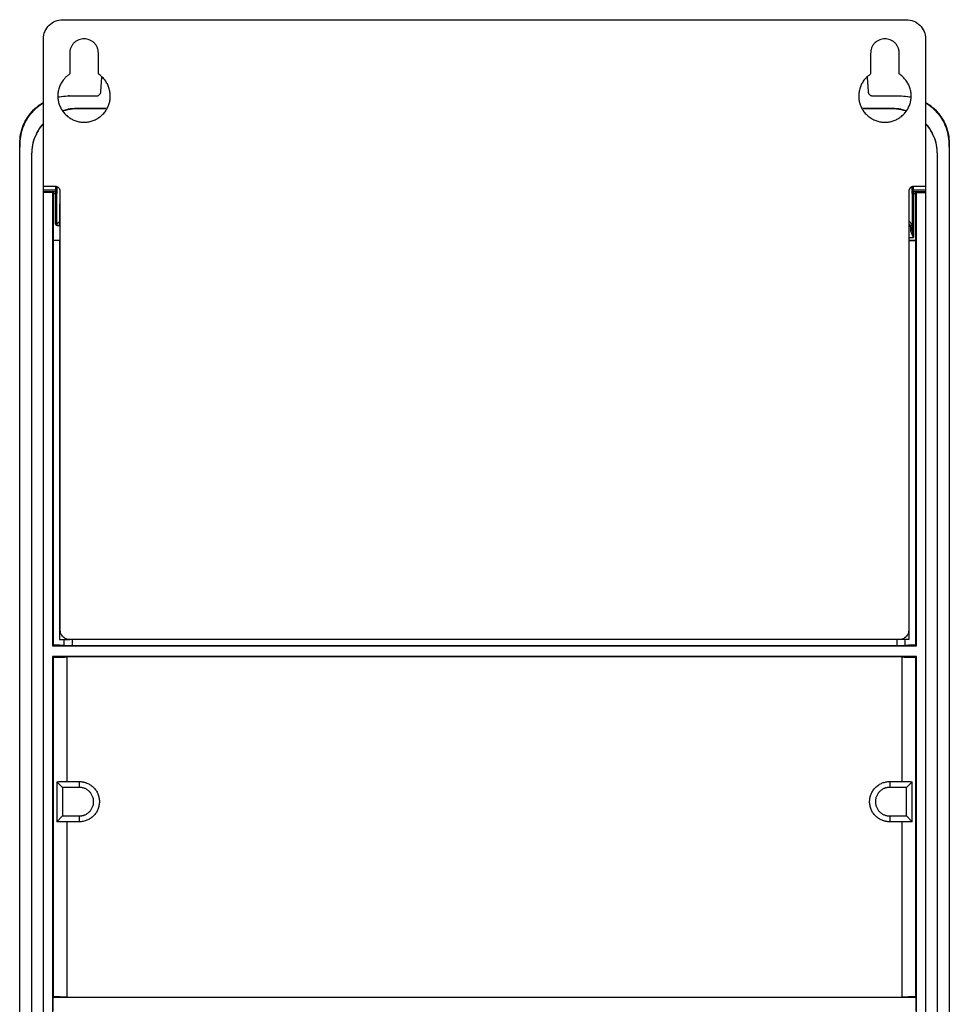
# Model space of a CAD drawing. Header units: millimetres. Extents: x 190.2 to 209.8, y 176 to 224.
# Tile 2 of 2: x 190.2 to 209.8, y 203.3 to 224. Entities that reach past the tile are written whole.
import ezdxf

# ---------------------------------------------------------------- set-up
doc = ezdxf.new("R2010")
doc.units = ezdxf.units.MM

msp = doc.modelspace()

# ---------------------------------------------------------------- linework, layer by layer
at = {"color": 7, "linetype": 'Continuous', "lineweight": 25}
for p, q in [((191.15, 223.999), (208.85, 223.999)), ((190.75, 220.499), (190.75, 223.599)), ((209.25, 223.599), (209.25, 220.499)), ((191.3, 223.299), (191.3, 222.86)), ((191.9, 222.86), (191.9, 223.299)), ((208.1, 223.299), (208.1, 222.86)), ((208.7, 222.86), (208.7, 223.299)), ((191.955, 222.494), (191.971, 222.795)), ((208.029, 222.795), (208.045, 222.494)), ((191.278, 222.414), (191.278, 222.399)), ((191.055, 222.38), (191.083, 222.382)), ((191.135, 222.387), (191.25, 222.399)), ((191.262, 222.399), (191.855, 222.399)), ((208.145, 222.399), (208.738, 222.399)), ((208.75, 222.399), (208.865, 222.387)), ((208.917, 222.382), (208.945, 222.38)), ((191.45, 222.129), (191.45, 222.137)), ((192.058, 222.137), (191.45, 222.137)), ((192.058, 222.129), (191.45, 222.129)), ((192.058, 222.129), (192.058, 222.137)), ((207.942, 222.129), (207.942, 222.137)), ((208.55, 222.137), (207.942, 222.137)), ((208.55, 222.129), (207.942, 222.129)), ((208.55, 222.129), (208.55, 222.137)), ((190.25, 221.194), (190.263, 221.451)), ((190.25, 221.211), (190.25, 221.399)), ((209.737, 221.451), (209.75, 221.194)), ((209.75, 221.399), (209.75, 221.211)), ((190.25, 177.801), (190.25, 221.194)), ((190.5, 221.179), (190.5, 221.187)), ((190.5, 221.179), (190.5, 179.059)), ((209.5, 221.179), (209.5, 221.187)), ((209.5, 179.059), (209.5, 221.179)), ((209.75, 221.194), (209.75, 177.801)), ((191, 220.499), (190.75, 220.499)), ((190.75, 220.428), (190.75, 220.499)), ((190.75, 220.428), (191.006, 220.428)), ((190.75, 220.398), (191.005, 220.398)), ((190.75, 220.376), (190.75, 220.398)), ((190.75, 178.949), (190.75, 220.376)), ((190.941, 220.376), (190.75, 220.376)), ((190.951, 220.386), (190.941, 220.376)), ((190.941, 220.376), (190.941, 210.865)), ((190.95, 220.356), (190.95, 219.374)), ((190.95, 220.356), (190.999, 220.356)), ((190.999, 220.386), (190.951, 220.386)), ((191.005, 220.398), (190.999, 220.386)), ((190.999, 220.356), (190.999, 220.377)), ((190.999, 219.707), (190.999, 220.356)), ((191.006, 220.428), (191.006, 220.483)), ((191.029, 220.356), (191.035, 220.368)), ((191.029, 219.708), (191.029, 220.356)), ((191.036, 220.428), (191.036, 220.483)), ((191.1, 211.199), (191.1, 220.399)), ((208.9, 220.399), (208.9, 211.199)), ((208.964, 220.483), (208.964, 220.428)), ((208.965, 220.368), (208.971, 220.356)), ((208.971, 220.356), (208.971, 219.603)), ((208.994, 220.483), (208.994, 220.428)), ((208.994, 220.428), (209.25, 220.428)), ((209.001, 220.386), (208.995, 220.398)), ((208.995, 220.398), (209.25, 220.398)), ((209.25, 220.499), (209, 220.499)), ((209.049, 220.386), (209.001, 220.386)), ((209.001, 220.386), (209.001, 220.377)), ((209.001, 220.356), (209.05, 220.356)), ((209.001, 220.356), (209.001, 219.431)), ((209.059, 220.376), (209.049, 220.386)), ((209.05, 219.374), (209.05, 220.356)), ((209.059, 210.865), (209.059, 220.376)), ((209.059, 220.376), (209.25, 220.376)), ((209.25, 220.499), (209.25, 220.428)), ((209.25, 220.398), (209.25, 220.376)), ((209.25, 220.376), (209.25, 178.949)), ((191.084, 220.138), (191.084, 219.677)), ((191.1, 220.138), (191.084, 220.138)), ((191.084, 219.677), (191.051, 219.677)), ((208.937, 219.681), (208.9, 219.681)), ((208.969, 219.596), (208.971, 219.627)), ((208.971, 219.603), (208.971, 219.625)), ((190.95, 219.374), (190.955, 219.369)), ((190.95, 219.374), (191.084, 219.374)), ((190.955, 219.369), (190.955, 210.879)), ((191.084, 219.374), (191.084, 210.999)), ((208.9, 219.431), (209.001, 219.431)), ((208.9, 219.374), (209.05, 219.374)), ((209.045, 219.369), (209.05, 219.374)), ((209.045, 210.879), (209.045, 219.369)), ((208.9, 211.199), (208.9, 210.999)), ((190.955, 210.879), (190.941, 210.865)), ((190.941, 210.865), (209.059, 210.865)), ((191.084, 210.999), (191.3, 210.999)), ((191.174, 210.999), (191.174, 210.876)), ((208.7, 210.999), (191.3, 210.999)), ((191.352, 210.999), (191.352, 210.874)), ((191.352, 210.874), (208.648, 210.874)), ((208.648, 210.999), (208.648, 210.874)), ((208.9, 210.999), (208.7, 210.999)), ((208.826, 210.876), (208.826, 210.999)), ((209.059, 210.865), (209.045, 210.879)), ((190.941, 210.642), (190.955, 210.629)), ((209.059, 210.642), (190.941, 210.642)), ((190.941, 210.642), (190.941, 178.949)), ((208.76, 210.634), (191.24, 210.634)), ((191.24, 210.634), (191.24, 208.02)), ((208.76, 208.02), (208.76, 210.634)), ((209.059, 210.642), (209.045, 210.629)), ((209.059, 178.949), (209.059, 210.642)), ((190.955, 210.629), (190.955, 203.504)), ((209.045, 203.504), (209.045, 210.629)), ((191.031, 208.018), (191.15, 207.899)), ((191.031, 208.018), (191.031, 207.179)), ((191.24, 208.02), (191.5, 208.02)), ((191.5, 208.02), (191.5, 207.899)), ((208.5, 208.02), (208.76, 208.02)), ((208.5, 208.02), (208.5, 207.899)), ((208.969, 208.018), (208.85, 207.899)), ((208.969, 207.179), (208.969, 208.018)), ((191.5, 207.899), (191.15, 207.899)), ((191.15, 207.899), (191.15, 207.299)), ((208.85, 207.899), (208.5, 207.899)), ((208.85, 207.299), (208.85, 207.899)), ((191.031, 207.179), (191.15, 207.299)), ((191.15, 207.299), (191.5, 207.299)), ((191.24, 207.177), (191.24, 203.499)), ((191.5, 207.177), (191.24, 207.177)), ((191.5, 207.299), (191.5, 207.177)), ((208.5, 207.299), (208.5, 207.177)), ((208.5, 207.299), (208.85, 207.299)), ((208.76, 207.177), (208.5, 207.177)), ((208.76, 203.499), (208.76, 207.177)), ((208.85, 207.299), (208.969, 207.179)), ((190.955, 203.504), (190.945, 203.494)), ((190.945, 203.494), (190.945, 203.204)), ((209.055, 203.494), (190.945, 203.494)), ((191.24, 203.499), (208.76, 203.499)), ((209.055, 203.494), (209.045, 203.504)), ((209.055, 203.204), (209.055, 203.494))]:
    msp.add_line(p, q, dxfattribs=at)
at = {"color": 8, "linetype": 'Continuous', "lineweight": 25}
for p, q in [((191.084, 219.762), (191.029, 219.708)), ((208.967, 219.711), (208.9, 219.779)), ((208.937, 219.681), (208.9, 219.719)), ((191.059, 219.678), (191.084, 219.702))]:
    msp.add_line(p, q, dxfattribs=at)
at = {"color": 7, "linetype": 'Continuous', "lineweight": 25}
for points, knots in [([(190.75, 223.599), (190.75, 223.651), (190.76, 223.703), (190.8, 223.8), (190.83, 223.845), (190.904, 223.919), (190.949, 223.948), (191.045, 223.988), (191.098, 223.999), (191.15, 223.999)], [0, 0, 0, 0, 0.25, 0.25, 0.5, 0.5, 0.75, 0.75, 1, 1, 1, 1]), ([(208.85, 223.999), (208.902, 223.999), (208.955, 223.988), (209.051, 223.948), (209.096, 223.919), (209.17, 223.845), (209.2, 223.8), (209.24, 223.703), (209.25, 223.651), (209.25, 223.599)], [0, 0, 0, 0, 0.25, 0.25, 0.5, 0.5, 0.75, 0.75, 1, 1, 1, 1]), ([(191.9, 223.299), (191.9, 223.304), (191.9, 223.315), (191.898, 223.331), (191.896, 223.347), (191.893, 223.363), (191.889, 223.379), (191.885, 223.394), (191.874, 223.423), (191.853, 223.465), (191.814, 223.512), (191.766, 223.551), (191.713, 223.579), (191.657, 223.595), (191.6, 223.6), (191.543, 223.595), (191.487, 223.579), (191.434, 223.551), (191.386, 223.512), (191.347, 223.465), (191.324, 223.42), (191.311, 223.383), (191.305, 223.355), (191.301, 223.327), (191.3, 223.308), (191.3, 223.299)], [0, 0, 0, 0, 0.01728, 0.034438, 0.051522, 0.068583, 0.085671, 0.102837, 0.120131, 0.185082, 0.250089, 0.315039, 0.380046, 0.440002, 0.500014, 0.55997, 0.619983, 0.684933, 0.74994, 0.81489, 0.879897, 0.910048, 0.939935, 0.969829, 1, 1, 1, 1]), ([(208.7, 223.299), (208.7, 223.304), (208.7, 223.315), (208.698, 223.331), (208.696, 223.347), (208.693, 223.363), (208.689, 223.379), (208.685, 223.394), (208.674, 223.423), (208.653, 223.465), (208.614, 223.512), (208.566, 223.551), (208.513, 223.579), (208.457, 223.595), (208.4, 223.6), (208.343, 223.595), (208.287, 223.579), (208.234, 223.551), (208.186, 223.512), (208.147, 223.465), (208.124, 223.42), (208.111, 223.383), (208.105, 223.355), (208.101, 223.327), (208.1, 223.308), (208.1, 223.299)], [0, 0, 0, 0, 0.01728, 0.034438, 0.051522, 0.068583, 0.085671, 0.102837, 0.120131, 0.185082, 0.250089, 0.315039, 0.380046, 0.440002, 0.500014, 0.55997, 0.619983, 0.684933, 0.74994, 0.81489, 0.879897, 0.910048, 0.939935, 0.969829, 1, 1, 1, 1]), ([(191.3, 222.86), (191.293, 222.855), (191.28, 222.846), (191.26, 222.831), (191.241, 222.816), (191.223, 222.799), (191.205, 222.782), (191.189, 222.764), (191.159, 222.729), (191.12, 222.672), (191.082, 222.59), (191.057, 222.502), (191.048, 222.413), (191.053, 222.326), (191.071, 222.242), (191.101, 222.161), (191.145, 222.085), (191.201, 222.016), (191.27, 221.956), (191.346, 221.908), (191.429, 221.874), (191.514, 221.853), (191.6, 221.847), (191.686, 221.853), (191.771, 221.874), (191.854, 221.908), (191.93, 221.956), (191.999, 222.016), (192.055, 222.085), (192.099, 222.161), (192.129, 222.242), (192.147, 222.326), (192.152, 222.413), (192.143, 222.502), (192.118, 222.59), (192.08, 222.672), (192.038, 222.734), (191.999, 222.778), (191.968, 222.808), (191.935, 222.836), (191.912, 222.852), (191.9, 222.86)], [0, 0, 0, 0, 0.008742, 0.017441, 0.026115, 0.034781, 0.043457, 0.052159, 0.060906, 0.092965, 0.125044, 0.157103, 0.189182, 0.219597, 0.250031, 0.280446, 0.31088, 0.34294, 0.375018, 0.407078, 0.439156, 0.469571, 0.500005, 0.53042, 0.560854, 0.592914, 0.624992, 0.657052, 0.68913, 0.719545, 0.749979, 0.780394, 0.810828, 0.842888, 0.874966, 0.907026, 0.939104, 0.954372, 0.969548, 0.984726, 1, 1, 1, 1]), ([(208.1, 222.86), (208.093, 222.855), (208.08, 222.846), (208.06, 222.831), (208.041, 222.816), (208.023, 222.799), (208.005, 222.782), (207.989, 222.764), (207.959, 222.729), (207.92, 222.672), (207.882, 222.59), (207.857, 222.502), (207.848, 222.413), (207.853, 222.326), (207.871, 222.242), (207.901, 222.161), (207.945, 222.085), (208.001, 222.016), (208.07, 221.956), (208.146, 221.908), (208.229, 221.874), (208.314, 221.853), (208.4, 221.847), (208.486, 221.853), (208.571, 221.874), (208.654, 221.908), (208.73, 221.956), (208.799, 222.016), (208.855, 222.085), (208.899, 222.161), (208.929, 222.242), (208.947, 222.326), (208.952, 222.413), (208.943, 222.502), (208.918, 222.59), (208.88, 222.672), (208.838, 222.734), (208.799, 222.778), (208.768, 222.808), (208.735, 222.836), (208.712, 222.852), (208.7, 222.86)], [0, 0, 0, 0, 0.008742, 0.017441, 0.026115, 0.034781, 0.043457, 0.052159, 0.060906, 0.092965, 0.125044, 0.157103, 0.189182, 0.219597, 0.250031, 0.280446, 0.31088, 0.34294, 0.375018, 0.407078, 0.439156, 0.469571, 0.500005, 0.53042, 0.560854, 0.592914, 0.624992, 0.657052, 0.68913, 0.719545, 0.749979, 0.780394, 0.810828, 0.842888, 0.874966, 0.907026, 0.939104, 0.954372, 0.969548, 0.984726, 1, 1, 1, 1]), ([(191.855, 222.399), (191.858, 222.399), (191.864, 222.399), (191.873, 222.4), (191.882, 222.402), (191.894, 222.406), (191.909, 222.414), (191.924, 222.426), (191.937, 222.441), (191.947, 222.458), (191.953, 222.475), (191.954, 222.487), (191.955, 222.494)], [0, 0, 0, 0, 0.0604064, 0.1203491, 0.180336, 0.2408734, 0.3703259, 0.5001229, 0.6295752, 0.7593722, 0.8795985, 1, 1, 1, 1]), ([(208.045, 222.494), (208.045, 222.49), (208.046, 222.484), (208.048, 222.475), (208.05, 222.467), (208.055, 222.455), (208.063, 222.441), (208.076, 222.426), (208.091, 222.414), (208.109, 222.405), (208.127, 222.4), (208.139, 222.399), (208.145, 222.399)], [0, 0, 0, 0, 0.060406, 0.120349, 0.180336, 0.240873, 0.370326, 0.500123, 0.629575, 0.759372, 0.879598, 1, 1, 1, 1]), ([(190.25, 221.399), (190.254, 221.464), (190.261, 221.595), (190.321, 221.784), (190.413, 221.958), (190.539, 222.109), (190.654, 222.211), (190.731, 222.25), (190.75, 222.26)], [0, 0, 0, 0, 0.18792, 0.375839, 0.563759, 0.751678, 0.939598, 1, 1, 1, 1]), ([(190.263, 221.451), (190.27, 221.514), (190.284, 221.64), (190.349, 221.82), (190.444, 221.985), (190.571, 222.127), (190.675, 222.218), (190.741, 222.25), (190.75, 222.255)], [0, 0, 0, 0, 0.193787, 0.387575, 0.581362, 0.77515, 0.968937, 1, 1, 1, 1]), ([(191.056, 222.376), (191.062, 222.377), (191.128, 222.397), (191.198, 222.398), (191.262, 222.399)], [0, 0, 0, 0, 0.089591, 1, 1, 1, 1]), ([(208.738, 222.399), (208.802, 222.398), (208.872, 222.397), (208.938, 222.377), (208.944, 222.376)], [0, 0, 0, 0, 0.910409, 1, 1, 1, 1]), ([(209.25, 222.26), (209.269, 222.25), (209.346, 222.211), (209.461, 222.109), (209.587, 221.958), (209.679, 221.784), (209.739, 221.595), (209.746, 221.464), (209.75, 221.399)], [0, 0, 0, 0, 0.060402, 0.248322, 0.436241, 0.624161, 0.81208, 1, 1, 1, 1]), ([(209.25, 222.255), (209.259, 222.25), (209.325, 222.218), (209.429, 222.127), (209.556, 221.985), (209.651, 221.82), (209.716, 221.64), (209.73, 221.514), (209.737, 221.451)], [0, 0, 0, 0, 0.031063, 0.22485, 0.418638, 0.612425, 0.806213, 1, 1, 1, 1]), ([(191.45, 222.137), (191.387, 222.135), (191.284, 222.131), (191.187, 222.097), (191.149, 222.084)], [0, 0, 0, 0, 0.6101678, 1, 1, 1, 1]), ([(191.45, 222.129), (191.387, 222.126), (191.286, 222.122), (191.192, 222.089), (191.156, 222.077)], [0, 0, 0, 0, 0.624031, 1, 1, 1, 1]), ([(208.851, 222.084), (208.813, 222.097), (208.716, 222.131), (208.613, 222.135), (208.55, 222.137)], [0, 0, 0, 0, 0.390242, 1, 1, 1, 1]), ([(208.844, 222.077), (208.808, 222.089), (208.714, 222.122), (208.613, 222.126), (208.55, 222.129)], [0, 0, 0, 0, 0.376387, 1, 1, 1, 1]), ([(190.75, 221.825), (190.719, 221.789), (190.647, 221.707), (190.569, 221.553), (190.511, 221.375), (190.504, 221.25), (190.5, 221.187)], [0, 0, 0, 0, 0.201658, 0.4668496, 0.7327685, 1, 1, 1, 1]), ([(190.75, 221.816), (190.719, 221.781), (190.647, 221.698), (190.569, 221.544), (190.511, 221.366), (190.504, 221.241), (190.5, 221.179)], [0, 0, 0, 0, 0.201658, 0.4668496, 0.7327685, 1, 1, 1, 1]), ([(209.5, 221.187), (209.496, 221.25), (209.489, 221.375), (209.431, 221.553), (209.353, 221.707), (209.281, 221.789), (209.25, 221.825)], [0, 0, 0, 0, 0.267405, 0.533679, 0.799226, 1, 1, 1, 1]), ([(209.5, 221.179), (209.496, 221.241), (209.489, 221.366), (209.431, 221.545), (209.353, 221.699), (209.281, 221.781), (209.25, 221.816)], [0, 0, 0, 0, 0.2674045, 0.5336791, 0.7992263, 1, 1, 1, 1]), ([(190.75, 220.398), (190.75, 220.398), (190.75, 220.398), (190.75, 220.4), (190.75, 220.403), (190.75, 220.407), (190.75, 220.411), (190.75, 220.417), (190.75, 220.422), (190.75, 220.426), (190.75, 220.428)], [0, 0, 0, 0, 0.1268819, 0.2493489, 0.3722204, 0.5002702, 0.6284689, 0.7596543, 0.8791046, 1, 1, 1, 1]), ([(190.951, 220.386), (190.951, 220.386), (190.951, 220.385), (190.951, 220.384), (190.95, 220.381), (190.95, 220.378), (190.95, 220.375), (190.95, 220.371), (190.95, 220.367), (190.95, 220.363), (190.95, 220.359), (190.95, 220.357), (190.95, 220.356)], [0, 0, 0, 0, 0.123155, 0.241168, 0.354035, 0.461757, 0.564332, 0.66176, 0.754041, 0.841175, 0.923161, 1, 1, 1, 1]), ([(190.999, 220.386), (191.007, 220.386), (191.015, 220.383), (191.026, 220.371), (191.029, 220.364), (191.029, 220.356)], [0, 0, 0, 0, 0.5, 0.5, 1, 1, 1, 1]), ([(190.999, 220.356), (191.001, 220.356), (191.004, 220.356), (191.01, 220.356), (191.015, 220.356), (191.02, 220.356), (191.024, 220.356), (191.027, 220.356), (191.028, 220.356), (191.029, 220.356), (191.029, 220.356)], [0, 0, 0, 0, 0.1171636, 0.2357961, 0.3620451, 0.5000129, 0.620731, 0.7597762, 0.8610069, 1, 1, 1, 1]), ([(191.1, 220.399), (191.1, 220.402), (191.1, 220.408), (191.098, 220.418), (191.096, 220.427), (191.092, 220.439), (191.084, 220.454), (191.071, 220.47), (191.055, 220.483), (191.038, 220.492), (191.019, 220.498), (191.006, 220.498), (191, 220.499)], [0, 0, 0, 0, 0.060259, 0.120021, 0.179824, 0.240208, 0.369998, 0.50013, 0.629921, 0.760053, 0.879943, 1, 1, 1, 1]), ([(191.006, 220.428), (191.006, 220.42), (191.006, 220.412), (191.005, 220.401), (191.005, 220.398), (191.005, 220.398)], [0, 0, 0, 0, 0.5, 0.5, 1, 1, 1, 1]), ([(191.035, 220.368), (191.035, 220.376), (191.032, 220.383), (191.02, 220.395), (191.013, 220.398), (191.005, 220.398)], [0, 0, 0, 0, 0.5, 0.5, 1, 1, 1, 1]), ([(191.006, 220.483), (191.013, 220.483), (191.021, 220.483), (191.033, 220.483), (191.036, 220.483), (191.036, 220.483)], [0, 0, 0, 0, 0.5, 0.5, 1, 1, 1, 1]), ([(191.006, 220.428), (191.014, 220.428), (191.021, 220.428), (191.032, 220.428), (191.036, 220.428), (191.036, 220.428)], [0, 0, 0, 0, 0.5, 0.5, 1, 1, 1, 1]), ([(191.035, 220.368), (191.035, 220.368), (191.035, 220.368), (191.035, 220.37), (191.035, 220.371), (191.035, 220.373), (191.035, 220.376), (191.035, 220.381), (191.036, 220.389), (191.036, 220.399), (191.036, 220.408), (191.036, 220.418), (191.036, 220.425), (191.036, 220.428)], [0, 0, 0, 0, 0.0840691, 0.1550789, 0.2130124, 0.2578568, 0.2896076, 0.4198001, 0.5493894, 0.6596723, 0.7911632, 0.8953057, 1, 1, 1, 1]), ([(209, 220.499), (208.974, 220.499), (208.948, 220.488), (208.911, 220.451), (208.9, 220.425), (208.9, 220.399)], [0, 0, 0, 0, 0.5, 0.5, 1, 1, 1, 1]), ([(208.994, 220.483), (208.986, 220.483), (208.979, 220.483), (208.968, 220.483), (208.964, 220.483), (208.964, 220.483)], [0, 0, 0, 0, 0.5, 0.5, 1, 1, 1, 1]), ([(208.964, 220.428), (208.964, 220.426), (208.964, 220.423), (208.964, 220.417), (208.964, 220.405), (208.964, 220.392), (208.965, 220.381), (208.965, 220.375), (208.965, 220.369), (208.965, 220.368), (208.965, 220.368)], [0, 0, 0, 0, 0.0430215, 0.1015304, 0.2129739, 0.4549052, 0.58414, 0.7139434, 0.8072257, 1, 1, 1, 1]), ([(208.964, 220.428), (208.964, 220.428), (208.968, 220.428), (208.979, 220.428), (208.986, 220.428), (208.994, 220.428)], [0, 0, 0, 0, 0.5, 0.5, 1, 1, 1, 1]), ([(208.995, 220.398), (208.987, 220.398), (208.98, 220.395), (208.968, 220.383), (208.965, 220.376), (208.965, 220.368)], [0, 0, 0, 0, 0.5, 0.5, 1, 1, 1, 1]), ([(208.971, 220.356), (208.971, 220.364), (208.974, 220.371), (208.985, 220.383), (208.993, 220.386), (209.001, 220.386)], [0, 0, 0, 0, 0.5, 0.5, 1, 1, 1, 1]), ([(208.971, 220.356), (208.971, 220.356), (208.971, 220.356), (208.972, 220.356), (208.974, 220.356), (208.976, 220.356), (208.981, 220.356), (208.99, 220.356), (208.997, 220.356), (209.001, 220.356)], [0, 0, 0, 0, 0.097143, 0.177456, 0.240952, 0.38025, 0.50128, 0.764659, 1, 1, 1, 1]), ([(208.995, 220.398), (208.995, 220.398), (208.995, 220.401), (208.994, 220.412), (208.994, 220.42), (208.994, 220.428)], [0, 0, 0, 0, 0.5, 0.5, 1, 1, 1, 1]), ([(209.05, 220.356), (209.05, 220.358), (209.05, 220.361), (209.05, 220.367), (209.05, 220.372), (209.05, 220.377), (209.049, 220.382), (209.049, 220.385), (209.049, 220.386), (209.049, 220.386)], [0, 0, 0, 0, 0.111398, 0.23329, 0.365673, 0.508542, 0.661892, 0.825714, 1, 1, 1, 1]), ([(209.25, 220.428), (209.25, 220.426), (209.25, 220.422), (209.25, 220.416), (209.25, 220.411), (209.25, 220.407), (209.25, 220.403), (209.25, 220.4), (209.25, 220.398), (209.25, 220.398), (209.25, 220.398)], [0, 0, 0, 0, 0.126882, 0.249349, 0.37222, 0.50027, 0.628469, 0.759654, 0.879105, 1, 1, 1, 1]), ([(190.999, 219.707), (191.001, 219.707), (191.004, 219.707), (191.01, 219.707), (191.015, 219.707), (191.02, 219.707), (191.025, 219.707), (191.028, 219.707), (191.029, 219.708), (191.029, 219.708)], [0, 0, 0, 0, 0.110466, 0.2317377, 0.3638117, 0.5066826, 0.6603434, 0.8247857, 1, 1, 1, 1]), ([(191.051, 219.677), (191.049, 219.677), (191.046, 219.677), (191.041, 219.678), (191.036, 219.68), (191.03, 219.682), (191.021, 219.687), (191.011, 219.695), (191.003, 219.702), (190.999, 219.707)], [0, 0, 0, 0, 0.070742, 0.147205, 0.230208, 0.348057, 0.467725, 0.698946, 1, 1, 1, 1]), ([(191.029, 219.708), (191.029, 219.7), (191.032, 219.692), (191.043, 219.681), (191.051, 219.678), (191.059, 219.678)], [0, 0, 0, 0, 0.5, 0.5, 1, 1, 1, 1]), ([(208.967, 219.711), (208.967, 219.704), (208.964, 219.696), (208.953, 219.684), (208.944, 219.681), (208.937, 219.681)], [0, 0, 0, 0, 0.5, 0.5, 1, 1, 1, 1]), ([(208.941, 219.585), (208.941, 219.589), (208.941, 219.598), (208.941, 219.611), (208.94, 219.623), (208.94, 219.636), (208.94, 219.648), (208.939, 219.658), (208.939, 219.668), (208.938, 219.675), (208.938, 219.68), (208.938, 219.681), (208.937, 219.681)], [0, 0, 0, 0, 0.072908, 0.151838, 0.236789, 0.327761, 0.424754, 0.527767, 0.636798, 0.751848, 0.872916, 1, 1, 1, 1]), ([(208.971, 219.603), (208.971, 219.599), (208.968, 219.594), (208.956, 219.587), (208.948, 219.585), (208.941, 219.585)], [0, 0, 0, 0, 0.5, 0.5, 1, 1, 1, 1]), ([(209.001, 219.431), (208.998, 219.437), (208.994, 219.446), (208.987, 219.459), (208.981, 219.47), (208.974, 219.485), (208.966, 219.501), (208.957, 219.521), (208.95, 219.54), (208.945, 219.556), (208.942, 219.571), (208.941, 219.581), (208.941, 219.585)], [0, 0, 0, 0, 0.097435, 0.181675, 0.252722, 0.310581, 0.451682, 0.575627, 0.696804, 0.807433, 0.908198, 1, 1, 1, 1]), ([(208.971, 219.603), (208.971, 219.599), (208.971, 219.591), (208.972, 219.579), (208.974, 219.564), (208.976, 219.549), (208.981, 219.524), (208.989, 219.485), (208.996, 219.451), (209.001, 219.431)], [0, 0, 0, 0, 0.068718, 0.144782, 0.228243, 0.319137, 0.417494, 0.654269, 1, 1, 1, 1]), ([(191.084, 219.37), (191.077, 219.37), (191.063, 219.37), (191.042, 219.369), (191.021, 219.369), (190.999, 219.369), (190.977, 219.369), (190.963, 219.369), (190.955, 219.369)], [0, 0, 0, 0, 0.167234, 0.333793, 0.500011, 0.666227, 0.832778, 1, 1, 1, 1]), ([(208.9, 219.37), (208.907, 219.37), (208.92, 219.37), (208.94, 219.37), (208.961, 219.369), (208.982, 219.369), (209.002, 219.369), (209.024, 219.369), (209.038, 219.369), (209.045, 219.369)], [0, 0, 0, 0, 0.144853, 0.289041, 0.432562, 0.575419, 0.717611, 0.859137, 1, 1, 1, 1]), ([(191.3, 210.999), (191.274, 210.999), (191.248, 211.004), (191.199, 211.024), (191.177, 211.039), (191.14, 211.076), (191.125, 211.098), (191.105, 211.146), (191.1, 211.173), (191.1, 211.199)], [0, 0, 0, 0, 0.25, 0.25, 0.5, 0.5, 0.75, 0.75, 1, 1, 1, 1]), ([(208.9, 211.199), (208.9, 211.173), (208.895, 211.146), (208.875, 211.098), (208.86, 211.076), (208.823, 211.039), (208.801, 211.024), (208.752, 211.004), (208.726, 210.999), (208.7, 210.999)], [0, 0, 0, 0, 0.25, 0.25, 0.5, 0.5, 0.75, 0.75, 1, 1, 1, 1]), ([(191.174, 210.876), (191.168, 210.876), (191.156, 210.876), (191.137, 210.877), (191.118, 210.877), (191.098, 210.877), (191.079, 210.878), (191.058, 210.878), (191.038, 210.878), (191.017, 210.879), (190.997, 210.879), (190.976, 210.879), (190.962, 210.879), (190.955, 210.879)], [0, 0, 0, 0, 0.093686, 0.186816, 0.279391, 0.371409, 0.462873, 0.553781, 0.644134, 0.733933, 0.823176, 0.911865, 1, 1, 1, 1]), ([(191.184, 210.876), (191.189, 210.875), (191.198, 210.875), (191.212, 210.875), (191.227, 210.875), (191.242, 210.874), (191.258, 210.874), (191.273, 210.874), (191.289, 210.874), (191.305, 210.874), (191.321, 210.874), (191.336, 210.874), (191.347, 210.874), (191.352, 210.874)], [0, 0, 0, 0, 0.093453, 0.186396, 0.27883, 0.370754, 0.462171, 0.553078, 0.643478, 0.733369, 0.822753, 0.91163, 1, 1, 1, 1]), ([(208.648, 210.874), (208.654, 210.874), (208.665, 210.874), (208.683, 210.874), (208.7, 210.874), (208.717, 210.874), (208.735, 210.874), (208.752, 210.874), (208.768, 210.875), (208.785, 210.875), (208.801, 210.875), (208.811, 210.875), (208.816, 210.876)], [0, 0, 0, 0, 0.0972348, 0.195083, 0.2935451, 0.3926215, 0.4923124, 0.5926184, 0.6935398, 0.795077, 0.8972302, 1, 1, 1, 1]), ([(209.045, 210.879), (209.037, 210.879), (209.022, 210.879), (208.999, 210.879), (208.976, 210.878), (208.954, 210.878), (208.932, 210.878), (208.91, 210.878), (208.888, 210.877), (208.867, 210.877), (208.846, 210.876), (208.832, 210.876), (208.826, 210.876)], [0, 0, 0, 0, 0.096979, 0.194628, 0.292949, 0.391941, 0.491604, 0.591939, 0.692946, 0.794625, 0.896976, 1, 1, 1, 1]), ([(190.955, 210.629), (190.963, 210.629), (190.977, 210.629), (190.999, 210.629), (191.021, 210.629), (191.042, 210.629), (191.064, 210.63), (191.085, 210.63), (191.106, 210.63), (191.127, 210.631), (191.147, 210.631), (191.167, 210.632), (191.186, 210.632), (191.205, 210.633), (191.223, 210.633), (191.235, 210.634), (191.24, 210.634)], [0, 0, 0, 0, 0.067578, 0.135748, 0.20451, 0.273863, 0.34381, 0.414348, 0.485479, 0.557203, 0.62952, 0.702429, 0.775932, 0.850028, 0.924717, 1, 1, 1, 1]), ([(208.76, 210.634), (208.765, 210.634), (208.776, 210.633), (208.793, 210.633), (208.81, 210.632), (208.828, 210.632), (208.846, 210.631), (208.865, 210.631), (208.884, 210.63), (208.904, 210.63), (208.923, 210.63), (208.943, 210.629), (208.963, 210.629), (208.984, 210.629), (209.004, 210.629), (209.024, 210.629), (209.038, 210.629), (209.045, 210.629)], [0, 0, 0, 0, 0.070282, 0.140048, 0.209297, 0.278028, 0.346243, 0.413942, 0.481124, 0.547789, 0.613939, 0.679572, 0.744689, 0.80929, 0.873376, 0.936946, 1, 1, 1, 1]), ([(191.031, 208.018), (191.037, 208.018), (191.05, 208.018), (191.07, 208.018), (191.089, 208.019), (191.108, 208.019), (191.126, 208.019), (191.15, 208.019), (191.179, 208.019), (191.211, 208.02), (191.231, 208.02), (191.24, 208.02)], [0, 0, 0, 0, 0.083553, 0.166826, 0.249966, 0.333118, 0.41643, 0.500045, 0.666841, 0.833102, 1, 1, 1, 1]), ([(191.5, 208.02), (191.507, 208.02), (191.521, 208.02), (191.541, 208.019), (191.562, 208.016), (191.582, 208.013), (191.602, 208.008), (191.621, 208.003), (191.641, 207.996), (191.667, 207.986), (191.699, 207.971), (191.735, 207.95), (191.769, 207.924), (191.81, 207.887), (191.853, 207.834), (191.892, 207.762), (191.916, 207.683), (191.924, 207.599), (191.916, 207.515), (191.892, 207.435), (191.853, 207.363), (191.81, 207.31), (191.769, 207.273), (191.735, 207.248), (191.699, 207.226), (191.661, 207.208), (191.622, 207.194), (191.582, 207.184), (191.541, 207.178), (191.514, 207.177), (191.5, 207.177)], [0, 0, 0, 0, 0.015651, 0.031191, 0.046658, 0.062089, 0.077521, 0.092991, 0.108538, 0.124197, 0.156142, 0.188126, 0.219858, 0.251629, 0.312722, 0.373855, 0.436312, 0.500018, 0.563724, 0.626181, 0.687274, 0.748407, 0.78014, 0.81191, 0.843855, 0.875839, 0.907021, 0.93791, 0.968803, 1, 1, 1, 1]), ([(208.078, 207.599), (208.078, 207.605), (208.079, 207.619), (208.08, 207.639), (208.082, 207.658), (208.086, 207.678), (208.09, 207.697), (208.095, 207.716), (208.101, 207.735), (208.11, 207.761), (208.125, 207.793), (208.147, 207.83), (208.172, 207.865), (208.201, 207.897), (208.234, 207.927), (208.269, 207.952), (208.306, 207.974), (208.344, 207.991), (208.382, 208.004), (208.421, 208.014), (208.46, 208.019), (208.487, 208.02), (208.5, 208.02)], [0, 0, 0, 0, 0.030233, 0.060266, 0.090168, 0.120004, 0.149842, 0.179751, 0.209797, 0.240047, 0.304319, 0.368671, 0.434311, 0.500032, 0.565672, 0.631394, 0.695666, 0.760018, 0.820269, 0.879989, 0.93972, 1, 1, 1, 1]), ([(208.76, 208.02), (208.764, 208.02), (208.774, 208.02), (208.789, 208.02), (208.805, 208.02), (208.822, 208.019), (208.839, 208.019), (208.862, 208.019), (208.892, 208.019), (208.93, 208.018), (208.956, 208.018), (208.969, 208.018)], [0, 0, 0, 0, 0.083558, 0.166835, 0.249978, 0.333133, 0.416446, 0.500062, 0.666856, 0.833112, 1, 1, 1, 1]), ([(191.5, 207.299), (191.505, 207.299), (191.516, 207.299), (191.532, 207.3), (191.548, 207.302), (191.564, 207.306), (191.58, 207.309), (191.595, 207.314), (191.625, 207.325), (191.666, 207.346), (191.714, 207.385), (191.753, 207.433), (191.78, 207.486), (191.797, 207.542), (191.802, 207.599), (191.797, 207.655), (191.78, 207.711), (191.753, 207.765), (191.714, 207.812), (191.666, 207.851), (191.621, 207.875), (191.584, 207.887), (191.556, 207.894), (191.528, 207.898), (191.509, 207.899), (191.5, 207.899)], [0, 0, 0, 0, 0.01728, 0.034438, 0.051522, 0.068583, 0.085671, 0.102837, 0.120131, 0.185082, 0.250089, 0.315039, 0.380046, 0.440002, 0.500014, 0.55997, 0.619983, 0.684933, 0.74994, 0.81489, 0.879897, 0.910048, 0.939935, 0.969829, 1, 1, 1, 1]), ([(208.5, 207.899), (208.495, 207.899), (208.484, 207.899), (208.468, 207.897), (208.452, 207.895), (208.436, 207.892), (208.42, 207.888), (208.405, 207.883), (208.375, 207.873), (208.334, 207.851), (208.286, 207.812), (208.247, 207.765), (208.224, 207.72), (208.211, 207.683), (208.205, 207.655), (208.201, 207.627), (208.2, 207.608), (208.2, 207.599)], [0, 0, 0, 0, 0.034551, 0.068855, 0.103013, 0.137124, 0.171291, 0.205614, 0.240191, 0.370053, 0.500029, 0.62989, 0.759866, 0.820149, 0.879905, 0.939676, 1, 1, 1, 1]), ([(208.5, 207.177), (208.493, 207.177), (208.479, 207.177), (208.458, 207.179), (208.438, 207.181), (208.418, 207.185), (208.398, 207.189), (208.378, 207.195), (208.358, 207.202), (208.319, 207.216), (208.264, 207.246), (208.2, 207.299), (208.147, 207.363), (208.114, 207.424), (208.096, 207.477), (208.086, 207.517), (208.079, 207.558), (208.079, 207.585), (208.078, 207.599)], [0, 0, 0, 0, 0.031534, 0.062843, 0.094002, 0.125086, 0.156173, 0.18734, 0.218661, 0.250213, 0.375091, 0.500049, 0.624927, 0.749885, 0.812982, 0.876158, 0.938059, 1, 1, 1, 1]), ([(208.2, 207.599), (208.2, 207.593), (208.2, 207.583), (208.202, 207.566), (208.204, 207.55), (208.207, 207.535), (208.211, 207.519), (208.215, 207.504), (208.226, 207.474), (208.247, 207.433), (208.286, 207.385), (208.334, 207.346), (208.379, 207.323), (208.416, 207.31), (208.444, 207.304), (208.472, 207.3), (208.491, 207.299), (208.5, 207.299)], [0, 0, 0, 0, 0.034551, 0.068855, 0.103013, 0.137124, 0.171291, 0.205614, 0.240191, 0.370053, 0.500029, 0.62989, 0.759866, 0.820149, 0.879905, 0.939676, 1, 1, 1, 1]), ([(191.24, 207.177), (191.236, 207.177), (191.226, 207.177), (191.211, 207.178), (191.195, 207.178), (191.178, 207.178), (191.161, 207.178), (191.138, 207.179), (191.108, 207.179), (191.07, 207.179), (191.044, 207.179), (191.031, 207.179)], [0, 0, 0, 0, 0.083558, 0.166835, 0.249978, 0.333133, 0.416446, 0.500062, 0.666856, 0.833112, 1, 1, 1, 1]), ([(208.969, 207.179), (208.963, 207.179), (208.95, 207.179), (208.93, 207.179), (208.911, 207.179), (208.892, 207.179), (208.874, 207.179), (208.85, 207.178), (208.821, 207.178), (208.789, 207.178), (208.769, 207.177), (208.76, 207.177)], [0, 0, 0, 0, 0.083553, 0.166826, 0.249966, 0.333118, 0.41643, 0.500045, 0.666841, 0.833102, 1, 1, 1, 1]), ([(191.24, 203.499), (191.235, 203.499), (191.224, 203.499), (191.207, 203.5), (191.19, 203.5), (191.172, 203.501), (191.154, 203.501), (191.135, 203.502), (191.116, 203.502), (191.096, 203.502), (191.077, 203.503), (191.057, 203.503), (191.037, 203.503), (191.016, 203.504), (190.996, 203.504), (190.976, 203.504), (190.962, 203.504), (190.955, 203.504)], [0, 0, 0, 0, 0.070282, 0.140048, 0.209297, 0.278028, 0.346243, 0.413942, 0.481124, 0.547789, 0.613939, 0.679572, 0.744689, 0.80929, 0.873376, 0.936946, 1, 1, 1, 1]), ([(209.045, 203.504), (209.037, 203.504), (209.023, 203.504), (209.001, 203.504), (208.979, 203.503), (208.958, 203.503), (208.936, 203.503), (208.915, 203.503), (208.894, 203.502), (208.873, 203.502), (208.853, 203.501), (208.833, 203.501), (208.814, 203.5), (208.795, 203.5), (208.777, 203.499), (208.765, 203.499), (208.76, 203.499)], [0, 0, 0, 0, 0.067578, 0.135748, 0.20451, 0.273863, 0.34381, 0.414348, 0.485479, 0.557203, 0.62952, 0.702429, 0.775932, 0.850028, 0.924717, 1, 1, 1, 1])]:
    msp.add_open_spline(points, degree=3, knots=knots, dxfattribs=at)
for points in [[(190.999, 220.377), (190.999, 220.382), (190.999, 220.386), (190.999, 220.386)], [(209.001, 220.377), (209.001, 220.371), (209.001, 220.364), (209.001, 220.356)], [(191.059, 219.678), (191.059, 219.677), (191.056, 219.677), (191.051, 219.677)], [(191.174, 210.876), (191.177, 210.876), (191.181, 210.876), (191.184, 210.876)], [(208.816, 210.876), (208.819, 210.876), (208.823, 210.876), (208.826, 210.876)]]:
    msp.add_open_spline(points, degree=3, dxfattribs=at)
at = {"color": 8, "linetype": 'Continuous', "lineweight": 25}
msp.add_open_spline([(208.971, 219.625), (208.971, 219.634), (208.97, 219.659), (208.969, 219.686), (208.968, 219.707), (208.968, 219.71), (208.967, 219.711)], degree=3, knots=[0, 0, 0, 0, 0.165996, 0.467979, 0.746442, 1, 1, 1, 1], dxfattribs=at)

doc.saveas('drawing.dxf')
